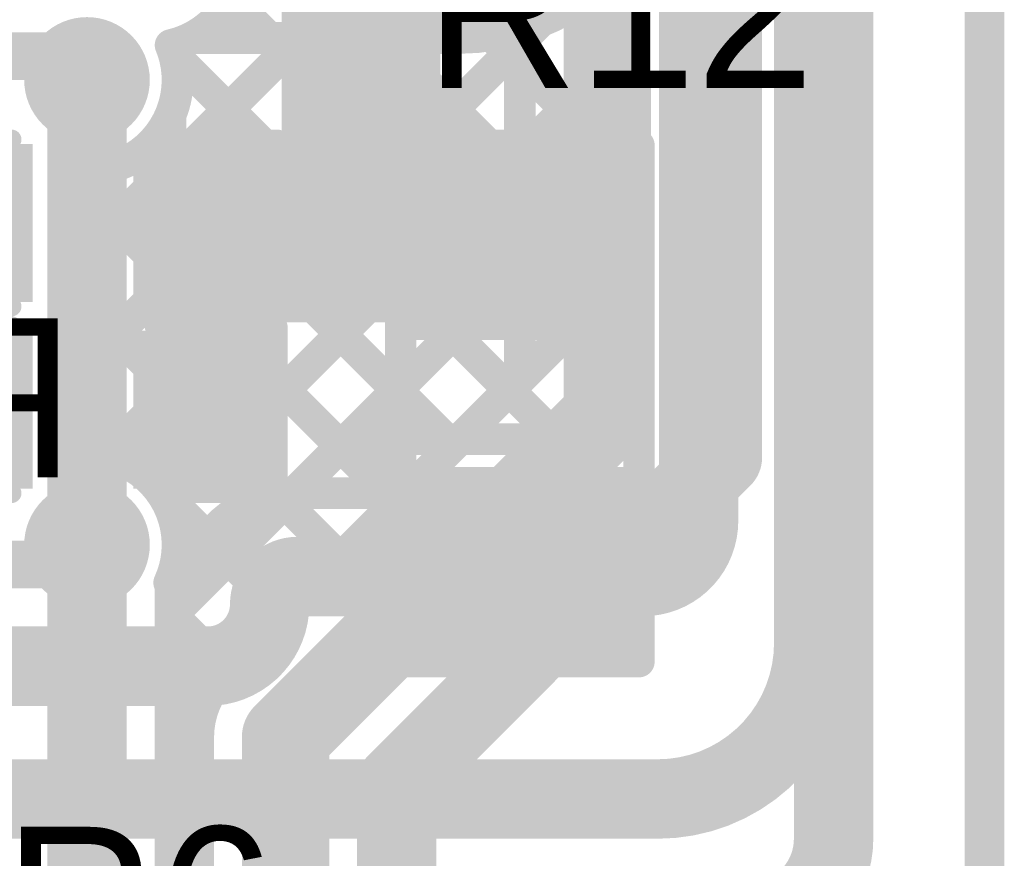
# Model space of a CAD drawing. Header units: millimetres. Extents: x 3.06 to 5.82, y 1.29 to 3.84.
# Tile 150 of 244: x 5.58 to 5.82, y 1.76 to 1.97. Entities that reach past the tile are written whole.
import ezdxf

# ---------------------------------------------------------------- set-up
doc = ezdxf.new("R2010")
doc.units = ezdxf.units.MM
doc.header["$MEASUREMENT"] = 0
for name, color, linetype in [('BottomLayer', 5, 'Continuous'), ('BottomOverlay', 54, 'Continuous'), ('BottomSolder', 6, 'Continuous'), ('Mechanical13', 56, 'Continuous'), ('MultiLayer', 9, 'Continuous'), ('TopLayer', 1, 'Continuous'), ('TopOverlay', 2, 'Continuous'), ('TopPaste', 8, 'Continuous'), ('TopSolder', 216, 'Continuous'), ('ViaHoleLayer', 16, 'Continuous')]:
    doc.layers.add(name, color=color, linetype=linetype)

# ---------------------------------------------------------------- blocks, each defined once
blk = doc.blocks.new('C__0603_37')
at = {"layer": 'TopLayer'}
for points in [[(-0.045, 0.0175), (-0.045, -0.0175), (-0.015, 0.0175), (-0.015, -0.0175)], [(0.015, 0.0175), (0.015, -0.0175), (0.045, 0.0175), (0.045, -0.0175)]]:
    blk.add_solid(points, dxfattribs=at)
at = {"layer": 'TopOverlay', "const_width": 0.005}
for points in [[(-0.049, 0.021), (-0.018, 0.021)], [(-0.049, -0.021), (-0.049, 0.021)], [(0.018, 0.021), (0.049, 0.021)], [(0.049, -0.021), (0.049, 0.021)], [(-0.049, -0.021), (-0.018, -0.021)], [(0.018, -0.021), (0.049, -0.021)]]:
    blk.add_lwpolyline(points, dxfattribs=at)
at = {"layer": 'TopOverlay', "const_width": 0.0025}
for points in [[(-0.05025, 0.021, 1), (-0.04775, 0.021, 1)], [(-0.05025, 0.021, 1), (-0.04775, 0.021, 1)], [(-0.01925, 0.021, 1), (-0.01675, 0.021, 1)], [(0.01675, 0.021, 1), (0.01925, 0.021, 1)], [(0.04775, 0.021, 1), (0.05025, 0.021, 1)], [(0.04775, 0.021, 1), (0.05025, 0.021, 1)], [(-0.05025, -0.021, 1), (-0.04775, -0.021, 1)], [(-0.05025, -0.021, 1), (-0.04775, -0.021, 1)], [(-0.01925, -0.021, 1), (-0.01675, -0.021, 1)], [(0.01675, -0.021, 1), (0.01925, -0.021, 1)], [(0.04775, -0.021, 1), (0.05025, -0.021, 1)], [(0.04775, -0.021, 1), (0.05025, -0.021, 1)]]:
    blk.add_lwpolyline(points, format="xyb", close=True, dxfattribs=at)
at = {"layer": 'TopPaste'}
for points in [[(-0.045, 0.0175), (-0.045, -0.0175), (-0.015, 0.0175), (-0.015, -0.0175)], [(0.015, 0.0175), (0.015, -0.0175), (0.045, 0.0175), (0.045, -0.0175)]]:
    blk.add_solid(points, dxfattribs=at)
at = {"layer": 'TopSolder'}
for points in [[(-0.04736, 0.01986), (-0.04736, -0.01986), (-0.01264, 0.01986), (-0.01264, -0.01986)], [(0.01264, 0.01986), (0.01264, -0.01986), (0.04736, 0.01986), (0.04736, -0.01986)]]:
    blk.add_solid(points, dxfattribs=at)
blk = doc.blocks.new('C__0603_38')
at = {"layer": 'TopLayer'}
for points in [[(-0.045, 0.0175), (-0.045, -0.0175), (-0.015, 0.0175), (-0.015, -0.0175)], [(0.015, 0.0175), (0.015, -0.0175), (0.045, 0.0175), (0.045, -0.0175)]]:
    blk.add_solid(points, dxfattribs=at)
at = {"layer": 'TopOverlay', "const_width": 0.005}
for points in [[(-0.049, 0.021), (-0.018, 0.021)], [(-0.049, -0.021), (-0.049, 0.021)], [(0.018, 0.021), (0.049, 0.021)], [(0.049, -0.021), (0.049, 0.021)], [(-0.049, -0.021), (-0.018, -0.021)], [(0.018, -0.021), (0.049, -0.021)]]:
    blk.add_lwpolyline(points, dxfattribs=at)
at = {"layer": 'TopOverlay', "const_width": 0.0025}
for points in [[(-0.05025, 0.021, 1), (-0.04775, 0.021, 1)], [(-0.05025, 0.021, 1), (-0.04775, 0.021, 1)], [(-0.01925, 0.021, 1), (-0.01675, 0.021, 1)], [(0.01675, 0.021, 1), (0.01925, 0.021, 1)], [(0.04775, 0.021, 1), (0.05025, 0.021, 1)], [(0.04775, 0.021, 1), (0.05025, 0.021, 1)], [(-0.05025, -0.021, 1), (-0.04775, -0.021, 1)], [(-0.05025, -0.021, 1), (-0.04775, -0.021, 1)], [(-0.01925, -0.021, 1), (-0.01675, -0.021, 1)], [(0.01675, -0.021, 1), (0.01925, -0.021, 1)], [(0.04775, -0.021, 1), (0.05025, -0.021, 1)], [(0.04775, -0.021, 1), (0.05025, -0.021, 1)]]:
    blk.add_lwpolyline(points, format="xyb", close=True, dxfattribs=at)
at = {"layer": 'TopPaste'}
for points in [[(-0.045, 0.0175), (-0.045, -0.0175), (-0.015, 0.0175), (-0.015, -0.0175)], [(0.015, 0.0175), (0.015, -0.0175), (0.045, 0.0175), (0.045, -0.0175)]]:
    blk.add_solid(points, dxfattribs=at)
at = {"layer": 'TopSolder'}
for points in [[(-0.04736, 0.01986), (-0.04736, -0.01986), (-0.01264, 0.01986), (-0.01264, -0.01986)], [(0.01264, 0.01986), (0.01264, -0.01986), (0.04736, 0.01986), (0.04736, -0.01986)]]:
    blk.add_solid(points, dxfattribs=at)
blk = doc.blocks.new('RES_0805_81')
at = {"layer": 'TopLayer'}
for points in [[(-0.06, -0.025), (-0.02, -0.025), (-0.06, 0.025), (-0.02, 0.025)], [(0.02, -0.025), (0.06, -0.025), (0.02, 0.025), (0.06, 0.025)]]:
    blk.add_solid(points, dxfattribs=at)
at = {"layer": 'TopOverlay', "const_width": 0.00787}
for points in [[(-0.065, -0.03), (-0.065, 0.03)], [(0.065, 0.03), (-0.065, 0.03)], [(0.065, -0.03), (0.065, 0.03)], [(0.065, -0.03), (-0.065, -0.03)]]:
    blk.add_lwpolyline(points, dxfattribs=at)
at = {"layer": 'TopOverlay', "const_width": 0.00394}
for points in [[(-0.06697, 0.03, 1), (-0.06303, 0.03, 1)], [(-0.06697, 0.03, 1), (-0.06303, 0.03, 1)], [(0.06303, 0.03, 1), (0.06697, 0.03, 1)], [(0.06303, 0.03, 1), (0.06697, 0.03, 1)], [(-0.06697, -0.03, 1), (-0.06303, -0.03, 1)], [(-0.06697, -0.03, 1), (-0.06303, -0.03, 1)], [(0.06303, -0.03, 1), (0.06697, -0.03, 1)], [(0.06303, -0.03, 1), (0.06697, -0.03, 1)]]:
    blk.add_lwpolyline(points, format="xyb", close=True, dxfattribs=at)
at = {"layer": 'TopPaste'}
for points in [[(-0.06, -0.025), (-0.02, -0.025), (-0.06, 0.025), (-0.02, 0.025)], [(0.02, -0.025), (0.06, -0.025), (0.02, 0.025), (0.06, 0.025)]]:
    blk.add_solid(points, dxfattribs=at)
at = {"layer": 'TopSolder'}
for points in [[(-0.064, -0.029), (-0.016, -0.029), (-0.064, 0.029), (-0.016, 0.029)], [(0.016, -0.029), (0.064, -0.029), (0.016, 0.029), (0.064, 0.029)]]:
    blk.add_solid(points, dxfattribs=at)

msp = doc.modelspace()

# ---------------------------------------------------------------- linework, layer by layer
at = {"layer": 'BottomLayer'}
for points, const_width in [([(5.781, 1.775), (5.781, 3.438)], 0.02), ([(5.753, 1.864), (5.753, 3.37505)], 0.02), ([(5.724, 1.8746), (5.724, 3.259)], 0.022), ([(4.87354, 2.7915), (5.702, 1.96304)], 0.008), ([(4.85423, 2.78252), (5.702, 1.93475)], 0.008), ([(5.702, 1.88371), (5.702, 2.46104)], 0.008), ([(5.662, 1.918), (5.662, 2.012)], 0.04), ([(5.614, 1.93704), (5.702, 2.02504)], 0.008), ([(5.614, 1.90876), (5.702, 1.99676)], 0.008), ([(5.62915, 1.97932), (5.702, 1.90647)], 0.008), ([(5.614, 1.88047), (5.702, 1.96847)], 0.008), ([(5.6147, 1.96603), (5.61751, 1.96883)], 0.008), ([(5.593, 1.842), (5.593, 1.959)], 0.02), ([(5.61494, 1.96525), (5.69924, 1.88095)], 0.008), ([(5.614, 1.85091), (5.614, 1.95009)], 0.008), ([(5.614, 1.85219), (5.702, 1.94019)], 0.008), ([(5.614, 1.9379), (5.6851, 1.86681)], 0.008), ([(5.614, 1.82391), (5.702, 1.91191)], 0.008), ([(5.614, 1.90962), (5.67095, 1.85266)], 0.008), ([(5.62748, 1.80919), (5.702, 1.88371)], 0.008), ([(5.614, 1.88133), (5.65681, 1.83852)], 0.008), ([(5.643, 1.7936), (5.724, 1.8746)], 0.022), ([(5.671, 1.782), (5.753, 1.864)], 0.02), ([(5.614, 1.85305), (5.64267, 1.82438)], 0.008), ([(5.593, 1.554), (5.593, 1.842)], 0.02), ([(5.614, 1.554), (5.614, 1.83309)], 0.008), ([(5.614, 1.82476), (5.62853, 1.81024)], 0.008), ([(5.614, 1.79562), (5.62631, 1.80793)], 0.008), ([(5.643, 1.567), (5.643, 1.7936)], 0.022), ([(5.614, 1.79648), (5.621, 1.78948)], 0.008), ([(5.621, 1.567), (5.621, 1.7936)], 0.008), ([(5.671, 1.5294), (5.671, 1.782)], 0.02), ([(5.781, 1.768), (5.781, 1.775)], 0.02), ([(5.614, 1.76734), (5.621, 1.77434)], 0.008), ([(5.614, 1.76819), (5.621, 1.7612)], 0.008)]:
    msp.add_lwpolyline(points, dxfattribs=dict(at, const_width=const_width))
for points, const_width in [([(5.63181, 1.99, -0.350081), (5.61406, 1.96776)], 0.008), ([(5.61406, 1.96776, -0.098833), (5.61581, 1.959)], 0.008), ([(5.61581, 1.959, -0.100628), (5.614, 1.95009)], 0.008), ([(5.614, 1.85091, -0.100628), (5.61581, 1.842)], 0.008), ([(5.61581, 1.842, -0.100628), (5.614, 1.83309)], 0.008), ([(5.621, 1.7936, -0.199566), (5.62748, 1.80919)], 0.008), ([(5.621, 1.7936, -0.198912), (5.62744, 1.80915)], 0.008), ([(5.781, 1.768, -0.414214), (5.76, 1.747)], 0.02)]:
    msp.add_lwpolyline(points, format="xyb", dxfattribs=dict(at, const_width=const_width))
for points, const_width in [([(5.61206, 1.96776, 1), (5.61606, 1.96776, 1)], 0.004), ([(5.61206, 1.96776, 1), (5.61606, 1.96776, 1)], 0.004), ([(5.61551, 1.96883, 1), (5.61951, 1.96883, 1)], 0.004), ([(5.7, 1.96847, 1), (5.704, 1.96847, 1)], 0.004), ([(5.58709, 1.959, 1), (5.59891, 1.959, 1)], 0.01181), ([(5.588, 1.959, 1), (5.598, 1.959, 1)], 0.01), ([(5.6127, 1.96603, 1), (5.6167, 1.96603, 1)], 0.004), ([(5.61294, 1.96525, 1), (5.61694, 1.96525, 1)], 0.004), ([(5.7, 1.96304, 1), (5.704, 1.96304, 1)], 0.004), ([(5.61381, 1.959, 1), (5.61781, 1.959, 1)], 0.004), ([(5.61381, 1.959, 1), (5.61781, 1.959, 1)], 0.004), ([(5.612, 1.95009, 1), (5.616, 1.95009, 1)], 0.004), ([(5.612, 1.95009, 1), (5.616, 1.95009, 1)], 0.004), ([(5.7, 1.94019, 1), (5.704, 1.94019, 1)], 0.004), ([(5.612, 1.9379, 1), (5.616, 1.9379, 1)], 0.004), ([(5.612, 1.93704, 1), (5.616, 1.93704, 1)], 0.004), ([(5.652, 1.918, 1), (5.672, 1.918, 1)], 0.02), ([(5.7, 1.93475, 1), (5.704, 1.93475, 1)], 0.004), ([(5.65609, 1.918, 1), (5.66791, 1.918, 1)], 0.01181), ([(5.7, 1.91191, 1), (5.704, 1.91191, 1)], 0.004), ([(5.612, 1.90962, 1), (5.616, 1.90962, 1)], 0.004), ([(5.612, 1.90876, 1), (5.616, 1.90876, 1)], 0.004), ([(5.7, 1.90647, 1), (5.704, 1.90647, 1)], 0.004), ([(5.7, 1.88371, 1), (5.704, 1.88371, 1)], 0.004), ([(5.7, 1.88371, 1), (5.704, 1.88371, 1)], 0.004), ([(5.612, 1.88133, 1), (5.616, 1.88133, 1)], 0.004), ([(5.612, 1.88047, 1), (5.616, 1.88047, 1)], 0.004), ([(5.69724, 1.88095, 1), (5.70124, 1.88095, 1)], 0.004), ([(5.7185, 1.8746, 1), (5.7295, 1.8746, 1)], 0.011), ([(5.7185, 1.8746, 1), (5.7295, 1.8746, 1)], 0.011), ([(5.748, 1.864, 1), (5.758, 1.864, 1)], 0.01), ([(5.748, 1.864, 1), (5.758, 1.864, 1)], 0.01), ([(5.6831, 1.86681, 1), (5.6871, 1.86681, 1)], 0.004), ([(5.612, 1.85305, 1), (5.616, 1.85305, 1)], 0.004), ([(5.612, 1.85219, 1), (5.616, 1.85219, 1)], 0.004), ([(5.612, 1.85091, 1), (5.616, 1.85091, 1)], 0.004), ([(5.612, 1.85091, 1), (5.616, 1.85091, 1)], 0.004), ([(5.66895, 1.85266, 1), (5.67295, 1.85266, 1)], 0.004), ([(5.58709, 1.842, 1), (5.59891, 1.842, 1)], 0.01181), ([(5.588, 1.842, 1), (5.598, 1.842, 1)], 0.01), ([(5.588, 1.842, 1), (5.598, 1.842, 1)], 0.01), ([(5.61381, 1.842, 1), (5.61781, 1.842, 1)], 0.004), ([(5.61381, 1.842, 1), (5.61781, 1.842, 1)], 0.004), ([(5.65481, 1.83852, 1), (5.65881, 1.83852, 1)], 0.004), ([(5.612, 1.83309, 1), (5.616, 1.83309, 1)], 0.004), ([(5.612, 1.83309, 1), (5.616, 1.83309, 1)], 0.004), ([(5.612, 1.82476, 1), (5.616, 1.82476, 1)], 0.004), ([(5.612, 1.82391, 1), (5.616, 1.82391, 1)], 0.004), ([(5.64067, 1.82438, 1), (5.64467, 1.82438, 1)], 0.004), ([(5.62544, 1.80915, 1), (5.62944, 1.80915, 1)], 0.004), ([(5.62548, 1.80919, 1), (5.62948, 1.80919, 1)], 0.004), ([(5.62548, 1.80919, 1), (5.62948, 1.80919, 1)], 0.004), ([(5.62653, 1.81024, 1), (5.63053, 1.81024, 1)], 0.004), ([(5.62431, 1.80793, 1), (5.62831, 1.80793, 1)], 0.004), ([(5.6375, 1.7936, 1), (5.6485, 1.7936, 1)], 0.011), ([(5.6375, 1.7936, 1), (5.6485, 1.7936, 1)], 0.011), ([(5.612, 1.79648, 1), (5.616, 1.79648, 1)], 0.004), ([(5.612, 1.79562, 1), (5.616, 1.79562, 1)], 0.004), ([(5.619, 1.7936, 1), (5.623, 1.7936, 1)], 0.004), ([(5.619, 1.7936, 1), (5.623, 1.7936, 1)], 0.004), ([(5.619, 1.7936, 1), (5.623, 1.7936, 1)], 0.004), ([(5.619, 1.78948, 1), (5.623, 1.78948, 1)], 0.004), ([(5.666, 1.782, 1), (5.676, 1.782, 1)], 0.01), ([(5.666, 1.782, 1), (5.676, 1.782, 1)], 0.01), ([(5.776, 1.775, 1), (5.786, 1.775, 1)], 0.01), ([(5.776, 1.775, 1), (5.786, 1.775, 1)], 0.01), ([(5.619, 1.77434, 1), (5.623, 1.77434, 1)], 0.004), ([(5.776, 1.768, 1), (5.786, 1.768, 1)], 0.01), ([(5.776, 1.768, 1), (5.786, 1.768, 1)], 0.01), ([(5.612, 1.76819, 1), (5.616, 1.76819, 1)], 0.004), ([(5.612, 1.76734, 1), (5.616, 1.76734, 1)], 0.004), ([(5.619, 1.7612, 1), (5.623, 1.7612, 1)], 0.004)]:
    msp.add_lwpolyline(points, format="xyb", close=True, dxfattribs=dict(at, const_width=const_width))
at = {"layer": 'BottomSolder', "const_width": 0.01581}
for points in [[(5.58509, 1.959, 1), (5.60091, 1.959, 1)], [(5.65409, 1.918, 1), (5.66991, 1.918, 1)], [(5.58509, 1.842, 1), (5.60091, 1.842, 1)]]:
    msp.add_lwpolyline(points, format="xyb", close=True, dxfattribs=at)
at = {"layer": 'Mechanical13', "const_width": 0.01}
msp.add_lwpolyline([(5.81898, 1.29131), (5.81898, 3.811)], dxfattribs=at)
at = {"layer": 'MultiLayer', "const_width": 0.01181}
for points in [[(5.58709, 1.959, 1), (5.59891, 1.959, 1)], [(5.65609, 1.918, 1), (5.66791, 1.918, 1)], [(5.58709, 1.842, 1), (5.59891, 1.842, 1)]]:
    msp.add_lwpolyline(points, format="xyb", close=True, dxfattribs=at)
at = {"layer": 'TopLayer'}
for points, const_width in [([(5.776, 1.81727), (5.776, 3.43268)], 0.02), ([(5.747, 1.848), (5.747, 3.134)], 0.02), ([(5.726, 1.86856), (5.726, 1.98659)], 0.008), ([(5.71541, 1.97792), (5.726, 1.96732)], 0.008), ([(5.59782, 1.8643), (5.70722, 1.9737)], 0.008), ([(5.588, 1.88276), (5.67481, 1.96957)], 0.008), ([(5.588, 1.91104), (5.64652, 1.96957)], 0.008), ([(5.61914, 1.96957), (5.68639, 1.96957)], 0.008), ([(5.6389, 1.96957), (5.726, 1.88247)], 0.008), ([(5.66719, 1.96957), (5.726, 1.91075)], 0.008), ([(5.69482, 1.97022), (5.726, 1.93904)], 0.008), ([(5.6147, 1.96603), (5.61751, 1.96883)], 0.008), ([(5.46335, 1.96498), (5.58702, 1.96498)], 0.012), ([(5.61494, 1.96525), (5.71162, 1.86856)], 0.008), ([(5.6136, 1.85179), (5.726, 1.96419)], 0.008), ([(5.60908, 1.94282), (5.68334, 1.86856)], 0.008), ([(5.588, 1.9045), (5.588, 1.93674)], 0.008), ([(5.588, 1.93562), (5.666, 1.85762)], 0.008), ([(5.64508, 1.85498), (5.726, 1.93591)], 0.008), ([(5.627, 1.918), (5.65605, 1.918)], 0.04), ([(5.65605, 1.918), (5.662, 1.918)], 0.04), ([(5.662, 1.918), (5.702, 1.918)], 0.04), ([(5.622, 1.876), (5.622, 1.923)], 0.022), ([(5.68694, 1.86856), (5.726, 1.90762)], 0.008), ([(5.588, 1.90733), (5.64082, 1.85452)], 0.008), ([(5.588, 1.8945), (5.588, 1.9045)], 0.008), ([(5.588, 1.8945), (5.588, 1.9045)], 0.008), ([(5.588, 1.86426), (5.588, 1.8945)], 0.008), ([(5.588, 1.87905), (5.60718, 1.85987)], 0.008), ([(5.71523, 1.86856), (5.726, 1.87934)], 0.008), ([(5.666, 1.86856), (5.726, 1.86856)], 0.008), ([(5.666, 1.855), (5.666, 1.86856)], 0.008), ([(5.61087, 1.85618), (5.62345, 1.8436)], 0.008), ([(5.646, 1.855), (5.666, 1.855)], 0.008), ([(5.59, 1.842), (5.594, 1.846)], 0.012), ([(5.46335, 1.83702), (5.58502, 1.83702)], 0.012), ([(5.646, 1.834), (5.702, 1.834)], 0.02), ([(5.702, 1.834), (5.733, 1.834)], 0.02), ([(5.46335, 1.81143), (5.616, 1.81143)], 0.02), ([(5.616, 1.81143), (5.62343, 1.81143)], 0.02), ([(5.377, 1.778), (5.73673, 1.778)], 0.02)]:
    msp.add_lwpolyline(points, dxfattribs=dict(at, const_width=const_width))
for points, const_width in [([(5.726, 1.98659, -0.205714), (5.68639, 1.96957)], 0.008), ([(5.61914, 1.96957, -0.059286), (5.61406, 1.96776)], 0.008), ([(5.61406, 1.96776, -0.098833), (5.61581, 1.959)], 0.008), ([(5.58702, 1.96498, -0.414214), (5.593, 1.959)], 0.012), ([(5.61581, 1.959, -0.480524), (5.588, 1.93674)], 0.008), ([(5.659, 1.929, -0.131652), (5.65605, 1.918)], 0.012), ([(5.588, 1.86426, -0.480524), (5.61581, 1.842)], 0.008), ([(5.61853, 1.83243, -0.358108), (5.646, 1.855)], 0.008), ([(5.747, 1.848, -0.414214), (5.733, 1.834)], 0.02), ([(5.594, 1.846, -0.414214), (5.58502, 1.83702)], 0.012), ([(5.61581, 1.842, -0.10862), (5.61371, 1.83243)], 0.008), ([(5.639, 1.827, -0.414214), (5.646, 1.834)], 0.02), ([(5.639, 1.827, -0.414214), (5.62343, 1.81143)], 0.02), ([(5.776, 1.81727, -0.414214), (5.73673, 1.778)], 0.02)]:
    msp.add_lwpolyline(points, format="xyb", dxfattribs=dict(at, const_width=const_width))
for points, const_width in [([(5.71341, 1.97792, 1), (5.71741, 1.97792, 1)], 0.004), ([(5.70522, 1.9737, 1), (5.70922, 1.9737, 1)], 0.004), ([(5.61714, 1.96957, 1), (5.62114, 1.96957, 1)], 0.004), ([(5.61714, 1.96957, 1), (5.62114, 1.96957, 1)], 0.004), ([(5.6369, 1.96957, 1), (5.6409, 1.96957, 1)], 0.004), ([(5.64452, 1.96957, 1), (5.64852, 1.96957, 1)], 0.004), ([(5.66519, 1.96957, 1), (5.66919, 1.96957, 1)], 0.004), ([(5.67281, 1.96957, 1), (5.67681, 1.96957, 1)], 0.004), ([(5.68439, 1.96957, 1), (5.68839, 1.96957, 1)], 0.004), ([(5.68439, 1.96957, 1), (5.68839, 1.96957, 1)], 0.004), ([(5.69282, 1.97022, 1), (5.69682, 1.97022, 1)], 0.004), ([(5.61206, 1.96776, 1), (5.61606, 1.96776, 1)], 0.004), ([(5.61206, 1.96776, 1), (5.61606, 1.96776, 1)], 0.004), ([(5.61551, 1.96883, 1), (5.61951, 1.96883, 1)], 0.004), ([(5.724, 1.96732, 1), (5.728, 1.96732, 1)], 0.004), ([(5.58402, 1.96498, 1), (5.59002, 1.96498, 1)], 0.006), ([(5.58402, 1.96498, 1), (5.59002, 1.96498, 1)], 0.006), ([(5.58709, 1.959, 1), (5.59891, 1.959, 1)], 0.01181), ([(5.6127, 1.96603, 1), (5.6167, 1.96603, 1)], 0.004), ([(5.61294, 1.96525, 1), (5.61694, 1.96525, 1)], 0.004), ([(5.724, 1.96419, 1), (5.728, 1.96419, 1)], 0.004), ([(5.59, 1.959, 1), (5.596, 1.959, 1)], 0.006), ([(5.61381, 1.959, 1), (5.61781, 1.959, 1)], 0.004), ([(5.61381, 1.959, 1), (5.61781, 1.959, 1)], 0.004), ([(5.60708, 1.94282, 1), (5.61108, 1.94282, 1)], 0.004), ([(5.724, 1.93904, 1), (5.728, 1.93904, 1)], 0.004), ([(5.586, 1.93674, 1), (5.59, 1.93674, 1)], 0.004), ([(5.586, 1.93674, 1), (5.59, 1.93674, 1)], 0.004), ([(5.586, 1.93562, 1), (5.59, 1.93562, 1)], 0.004), ([(5.724, 1.93591, 1), (5.728, 1.93591, 1)], 0.004), ([(5.617, 1.918, 1), (5.637, 1.918, 1)], 0.02), ([(5.64605, 1.918, 1), (5.66605, 1.918, 1)], 0.02), ([(5.64605, 1.918, 1), (5.66605, 1.918, 1)], 0.02), ([(5.652, 1.918, 1), (5.672, 1.918, 1)], 0.02), ([(5.652, 1.918, 1), (5.672, 1.918, 1)], 0.02), ([(5.692, 1.918, 1), (5.712, 1.918, 1)], 0.02), ([(5.6165, 1.923, 1), (5.6275, 1.923, 1)], 0.011), ([(5.656, 1.929, 1), (5.662, 1.929, 1)], 0.006), ([(5.65609, 1.918, 1), (5.66791, 1.918, 1)], 0.01181), ([(5.65305, 1.918, 1), (5.65905, 1.918, 1)], 0.006), ([(5.586, 1.91104, 1), (5.59, 1.91104, 1)], 0.004), ([(5.724, 1.91075, 1), (5.728, 1.91075, 1)], 0.004), ([(5.724, 1.90762, 1), (5.728, 1.90762, 1)], 0.004), ([(5.586, 1.90733, 1), (5.59, 1.90733, 1)], 0.004), ([(5.586, 1.9045, 1), (5.59, 1.9045, 1)], 0.004), ([(5.586, 1.9045, 1), (5.59, 1.9045, 1)], 0.004), ([(5.586, 1.9045, 1), (5.59, 1.9045, 1)], 0.004), ([(5.586, 1.8945, 1), (5.59, 1.8945, 1)], 0.004), ([(5.586, 1.8945, 1), (5.59, 1.8945, 1)], 0.004), ([(5.586, 1.8945, 1), (5.59, 1.8945, 1)], 0.004), ([(5.6165, 1.876, 1), (5.6275, 1.876, 1)], 0.011), ([(5.586, 1.88276, 1), (5.59, 1.88276, 1)], 0.004), ([(5.724, 1.88247, 1), (5.728, 1.88247, 1)], 0.004), ([(5.586, 1.87905, 1), (5.59, 1.87905, 1)], 0.004), ([(5.724, 1.87934, 1), (5.728, 1.87934, 1)], 0.004), ([(5.664, 1.86856, 1), (5.668, 1.86856, 1)], 0.004), ([(5.664, 1.86856, 1), (5.668, 1.86856, 1)], 0.004), ([(5.68134, 1.86856, 1), (5.68534, 1.86856, 1)], 0.004), ([(5.68494, 1.86856, 1), (5.68894, 1.86856, 1)], 0.004), ([(5.70962, 1.86856, 1), (5.71362, 1.86856, 1)], 0.004), ([(5.71323, 1.86856, 1), (5.71723, 1.86856, 1)], 0.004), ([(5.724, 1.86856, 1), (5.728, 1.86856, 1)], 0.004), ([(5.724, 1.86856, 1), (5.728, 1.86856, 1)], 0.004), ([(5.586, 1.86426, 1), (5.59, 1.86426, 1)], 0.004), ([(5.586, 1.86426, 1), (5.59, 1.86426, 1)], 0.004), ([(5.59582, 1.8643, 1), (5.59982, 1.8643, 1)], 0.004), ([(5.60518, 1.85987, 1), (5.60918, 1.85987, 1)], 0.004), ([(5.60887, 1.85618, 1), (5.61287, 1.85618, 1)], 0.004), ([(5.664, 1.85762, 1), (5.668, 1.85762, 1)], 0.004), ([(5.63882, 1.85452, 1), (5.64282, 1.85452, 1)], 0.004), ([(5.64308, 1.85498, 1), (5.64708, 1.85498, 1)], 0.004), ([(5.644, 1.855, 1), (5.648, 1.855, 1)], 0.004), ([(5.644, 1.855, 1), (5.648, 1.855, 1)], 0.004), ([(5.664, 1.855, 1), (5.668, 1.855, 1)], 0.004), ([(5.664, 1.855, 1), (5.668, 1.855, 1)], 0.004), ([(5.742, 1.848, 1), (5.752, 1.848, 1)], 0.01), ([(5.742, 1.848, 1), (5.752, 1.848, 1)], 0.01), ([(5.6116, 1.85179, 1), (5.6156, 1.85179, 1)], 0.004), ([(5.58709, 1.842, 1), (5.59891, 1.842, 1)], 0.01181), ([(5.591, 1.846, 1), (5.597, 1.846, 1)], 0.006), ([(5.591, 1.846, 1), (5.597, 1.846, 1)], 0.006), ([(5.587, 1.842, 1), (5.593, 1.842, 1)], 0.006), ([(5.62145, 1.8436, 1), (5.62545, 1.8436, 1)], 0.004), ([(5.61381, 1.842, 1), (5.61781, 1.842, 1)], 0.004), ([(5.61381, 1.842, 1), (5.61781, 1.842, 1)], 0.004), ([(5.58202, 1.83702, 1), (5.58802, 1.83702, 1)], 0.006), ([(5.58202, 1.83702, 1), (5.58802, 1.83702, 1)], 0.006), ([(5.641, 1.834, 1), (5.651, 1.834, 1)], 0.01), ([(5.641, 1.834, 1), (5.651, 1.834, 1)], 0.01), ([(5.697, 1.834, 1), (5.707, 1.834, 1)], 0.01), ([(5.697, 1.834, 1), (5.707, 1.834, 1)], 0.01), ([(5.728, 1.834, 1), (5.738, 1.834, 1)], 0.01), ([(5.728, 1.834, 1), (5.738, 1.834, 1)], 0.01), ([(5.61171, 1.83243, 1), (5.61571, 1.83243, 1)], 0.004), ([(5.61653, 1.83243, 1), (5.62053, 1.83243, 1)], 0.004), ([(5.634, 1.827, 1), (5.644, 1.827, 1)], 0.01), ([(5.634, 1.827, 1), (5.644, 1.827, 1)], 0.01), ([(5.771, 1.81727, 1), (5.781, 1.81727, 1)], 0.01), ([(5.771, 1.81727, 1), (5.781, 1.81727, 1)], 0.01), ([(5.611, 1.81143, 1), (5.621, 1.81143, 1)], 0.01), ([(5.611, 1.81143, 1), (5.621, 1.81143, 1)], 0.01), ([(5.61843, 1.81143, 1), (5.62843, 1.81143, 1)], 0.01), ([(5.61843, 1.81143, 1), (5.62843, 1.81143, 1)], 0.01), ([(5.73173, 1.778, 1), (5.74173, 1.778, 1)], 0.01), ([(5.73173, 1.778, 1), (5.74173, 1.778, 1)], 0.01)]:
    msp.add_lwpolyline(points, format="xyb", close=True, dxfattribs=dict(at, const_width=const_width))
at = {"layer": 'TopSolder', "const_width": 0.01581}
for points in [[(5.58509, 1.959, 1), (5.60091, 1.959, 1)], [(5.65409, 1.918, 1), (5.66991, 1.918, 1)], [(5.58509, 1.842, 1), (5.60091, 1.842, 1)]]:
    msp.add_lwpolyline(points, format="xyb", close=True, dxfattribs=at)
at = {"layer": 'ViaHoleLayer', "const_width": 0.00787}
for points in [[(5.58906, 1.959, 1), (5.59694, 1.959, 1)], [(5.65806, 1.918, 1), (5.66594, 1.918, 1)], [(5.58906, 1.842, 1), (5.59694, 1.842, 1)]]:
    msp.add_lwpolyline(points, format="xyb", close=True, dxfattribs=at)

# ---------------------------------------------------------------- block references
msp.add_blockref('C__0603_37', (5.592, 1.923))
for name, p, rotation in [('RES_0805_81', (5.702, 1.87756), 270), ('C__0603_38', (5.592, 1.876), 360)]:
    msp.add_blockref(name, p, dxfattribs=dict(rotation=rotation))

# ---------------------------------------------------------------- texts
at = {"layer": 'BottomOverlay', "text_generation_flag": 2}
msp.add_text('R11', height=0.04, dxfattribs=at).set_placement((5.58999, 1.859))
at = {"layer": 'TopOverlay'}
for s, p in [('R12', (5.678, 1.957)), ('R6', (5.572, 1.731))]:
    msp.add_text(s, height=0.04, dxfattribs=at).set_placement(p)

doc.saveas('drawing.dxf')
